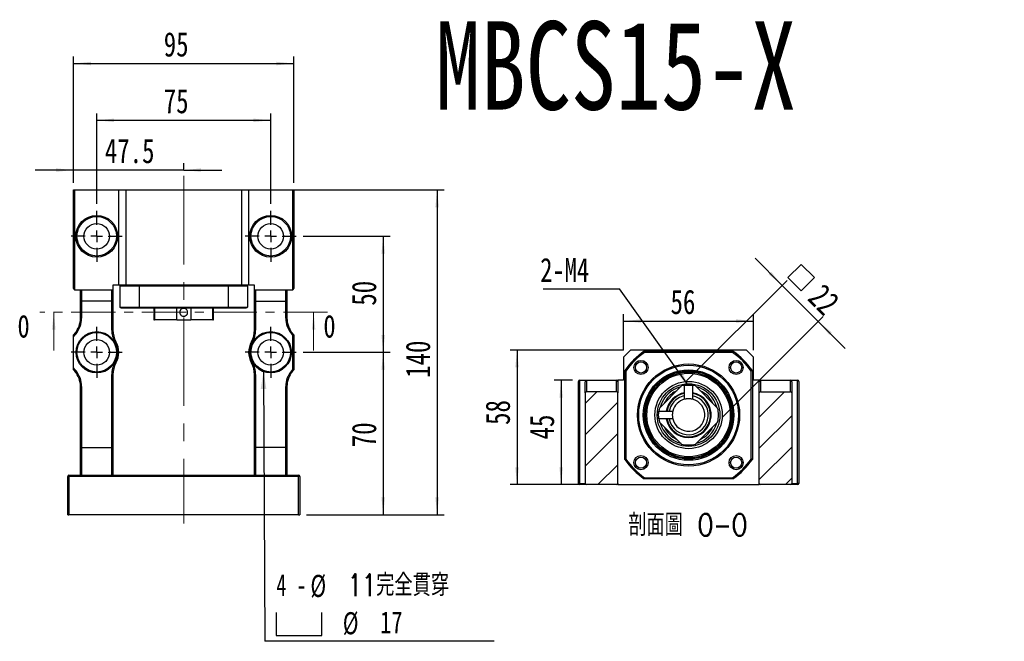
# Model space of a CAD drawing. Header units: millimetres. Extents: x 42 to 279, y 43 to 200.
# Tile 2 of 5: x 42 to 183, y 111 to 200. Entities that reach past the tile are written whole.
import ezdxf

# ---------------------------------------------------------------- set-up
doc = ezdxf.new("R2010")
doc.units = ezdxf.units.MM
doc.linetypes.add('CENTER', pattern=[10.16, 6.35, -1.27, 1.27, -1.27])
doc.linetypes.add('CENTERX2', pattern=[20.32, 12.7, -2.54, 2.54, -2.54])
doc.layers.add('FORMAT', color=7, linetype='Continuous')
doc.styles.add('SLDTEXTSTYLE0', font='TXT', dxfattribs={"width": 0.75})
doc.styles.add('SLDTEXTSTYLE1', font='TXT', dxfattribs={"width": 0.75, "bigfont": 'bigfont'})
doc.styles.add('SLDTEXTSTYLE3', font='TXT', dxfattribs={"width": 0.7})
doc.styles.add('SLDTEXTSTYLE4', font='TXT', dxfattribs={"width": 0.666667})
doc.dimstyles.new('SLDDIMSTYLE1', dxfattribs={"dimtxt": 0.18, "dimasz": 2.5, "dimexe": 0, "dimexo": 0.0625, "dimgap": 0, "dimtad": 0, "dimtih": 1, "dimtoh": 1, "dimdec": 0, "dimrnd": 1e-09, "dimzin": 0, "dimdsep": 46, "dimtxsty": 'Standard', "dimsah": 1, "dimcen": 0.09, "dimadec": 0, "dimazin": 0, "dimtfac": 2.5, "dimtdec": 0, "dimtofl": 0, "dimtmove": 0, "dimatfit": 3, "dimfxl": 1, "dimfrac": 2, "dimtolj": 1, "dimtzin": 0, "dimarcsym": 0})
doc.dimstyles.new('SLDDIMSTYLE2', dxfattribs={"dimtxt": 3.5, "dimasz": 2.5, "dimexe": 0, "dimexo": 0.0625, "dimgap": 0.875, "dimtad": 1, "dimlfac": 3, "dimrnd": 1e-09, "dimzin": 12, "dimdsep": 46, "dimtxsty": 'SLDTEXTSTYLE0', "dimsah": 1, "dimcen": 0.09, "dimadec": 0, "dimazin": 3, "dimtfac": 1, "dimtofl": 0, "dimtmove": 0, "dimatfit": 3, "dimfxl": 1, "dimfrac": 2, "dimtolj": 1, "dimtzin": 12, "dimarcsym": 0})
doc.dimstyles.new('SLDDIMSTYLE3', dxfattribs={"dimtxt": 3.5, "dimasz": 2.5, "dimexe": 0, "dimexo": 0.0625, "dimgap": 0.875, "dimtad": 1, "dimdec": 1, "dimlfac": 3, "dimrnd": 1e-09, "dimzin": 12, "dimdsep": 46, "dimtxsty": 'SLDTEXTSTYLE0', "dimsah": 1, "dimcen": 0.09, "dimadec": 0, "dimazin": 3, "dimtfac": 1, "dimtdec": 1, "dimtmove": 0, "dimatfit": 0, "dimfxl": 1, "dimfrac": 2, "dimtolj": 1, "dimtzin": 12, "dimarcsym": 0})
doc.dimstyles.new('SLDDIMSTYLE4', dxfattribs={"dimtxt": 3.5, "dimasz": 2.5, "dimexe": 0, "dimexo": 0.0625, "dimgap": 0.875, "dimtad": 1, "dimlfac": 3, "dimrnd": 1e-09, "dimzin": 12, "dimdsep": 46, "dimtxsty": 'SLDTEXTSTYLE0', "dimsah": 1, "dimcen": 0.09, "dimadec": 0, "dimazin": 3, "dimtfac": 1, "dimtmove": 0, "dimatfit": 0, "dimfxl": 1, "dimfrac": 2, "dimtolj": 1, "dimtzin": 12, "dimarcsym": 0})

# ---------------------------------------------------------------- blocks, each defined once
blk = doc.blocks.new('_D')
at = {"layer": 'FORMAT', "color": 7}
for p, q in [((82.31, 152.66), (94.81, 152.66)), ((93.81, 152.66), (93.81, 129.33)), ((82.81, 129.33), (94.81, 129.33))]:
    blk.add_line(p, q, dxfattribs=at)
for points in [[(93.81, 152.66), (93.56, 150.16), (94.06, 150.16)], [(93.81, 129.33), (94.06, 131.83), (93.56, 131.83)]]:
    blk.add_solid(points, dxfattribs=at)
at = {"layer": 'FORMAT', "color": 7, "insert": (89.3, 139.02), "char_height": 3.5, "attachment_point": 1, "rotation": 90, "style": 'SLDTEXTSTYLE0'}
blk.add_mtext('70', dxfattribs=at)
blk = doc.blocks.new('_D_1')
at = {"layer": 'FORMAT', "color": 7}
for p, q in [((82.31, 169.33), (94.81, 169.33)), ((93.81, 169.33), (93.81, 152.66)), ((82.31, 152.66), (94.81, 152.66))]:
    blk.add_line(p, q, dxfattribs=at)
for points in [[(93.81, 169.33), (93.56, 166.83), (94.06, 166.83)], [(93.81, 152.66), (94.06, 155.16), (93.56, 155.16)]]:
    blk.add_solid(points, dxfattribs=at)
at = {"layer": 'FORMAT', "color": 7, "insert": (89.3, 159.36), "char_height": 3.5, "attachment_point": 1, "rotation": 90, "style": 'SLDTEXTSTYLE0'}
blk.add_mtext('50', dxfattribs=at)
blk = doc.blocks.new('_D_2')
at = {"layer": 'FORMAT', "color": 7}
for p, q in [((75.48, 175.99), (102.56, 175.99)), ((101.56, 175.99), (101.56, 129.33)), ((82.81, 129.33), (102.56, 129.33))]:
    blk.add_line(p, q, dxfattribs=at)
for points in [[(101.56, 175.99), (101.31, 173.49), (101.81, 173.49)], [(101.56, 129.33), (101.81, 131.83), (101.31, 131.83)]]:
    blk.add_solid(points, dxfattribs=at)
at = {"layer": 'FORMAT', "color": 7, "insert": (97.05, 148.99), "char_height": 3.5, "attachment_point": 1, "rotation": 90, "style": 'SLDTEXTSTYLE0'}
blk.add_mtext('140', dxfattribs=at)
blk = doc.blocks.new('_D_3')
at = {"layer": 'FORMAT', "color": 7}
for p, q in [((52.65, 173.99), (52.65, 186.99)), ((77.65, 173.99), (77.65, 186.99)), ((52.65, 185.99), (77.65, 185.99))]:
    blk.add_line(p, q, dxfattribs=at)
for points in [[(52.65, 185.99), (55.15, 185.74), (55.15, 186.24)], [(77.65, 185.99), (75.15, 186.24), (75.15, 185.74)]]:
    blk.add_solid(points, dxfattribs=at)
at = {"layer": 'FORMAT', "color": 7, "insert": (62.28, 190.51), "char_height": 3.5, "attachment_point": 1, "style": 'SLDTEXTSTYLE0'}
blk.add_mtext('75', dxfattribs=at)
blk = doc.blocks.new('_D_4')
at = {"layer": 'FORMAT', "color": 7}
for p, q in [((49.31, 176.99), (49.31, 179.84)), ((65.15, 178.99), (65.15, 179.84)), ((49.31, 178.84), (43.81, 178.84)), ((65.15, 178.84), (49.31, 178.84)), ((65.15, 178.84), (70.65, 178.84))]:
    blk.add_line(p, q, dxfattribs=at)
for points in [[(49.31, 178.84), (46.81, 179.09), (46.81, 178.59)], [(65.15, 178.84), (67.65, 178.59), (67.65, 179.09)]]:
    blk.add_solid(points, dxfattribs=at)
at = {"layer": 'FORMAT', "color": 7, "insert": (53.81, 183.35), "char_height": 3.5, "attachment_point": 1, "style": 'SLDTEXTSTYLE0'}
blk.add_mtext('47.5', dxfattribs=at)
blk = doc.blocks.new('_D_5')
at = {"layer": 'FORMAT', "color": 7}
for p, q in [((49.31, 176.99), (49.31, 195.15)), ((49.31, 194.15), (80.98, 194.15)), ((80.98, 176.99), (80.98, 195.15))]:
    blk.add_line(p, q, dxfattribs=at)
for points in [[(49.31, 194.15), (51.81, 193.9), (51.81, 194.4)], [(80.98, 194.15), (78.48, 194.4), (78.48, 193.9)]]:
    blk.add_solid(points, dxfattribs=at)
at = {"layer": 'FORMAT', "color": 7, "insert": (62.28, 198.66), "char_height": 3.5, "attachment_point": 1, "style": 'SLDTEXTSTYLE0'}
blk.add_mtext('95', dxfattribs=at)
blk = doc.blocks.new('SW_SYMBOL_HOLE_SPOT')
at = {"layer": 'FORMAT', "color": 0}
for p, q in [((0, 875), (0, 75)), ((1600, 75), (1600, 875)), ((0, 75), (1600, 75))]:
    blk.add_line(p, q, dxfattribs=at)
blk = doc.blocks.new('SW_NOTE_2')
at = {"layer": 'FORMAT', "color": 0}
blk.add_line((32.94, 0), (0, 0), dxfattribs=at)
at = {"layer": 'FORMAT', "color": 0, "xscale": 0.0040927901, "yscale": 0.0040927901, "zscale": 0.0040927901}
blk.add_blockref('SW_SYMBOL_HOLE_SPOT', (1.63, 0.55), dxfattribs=at)
at = {"layer": 'FORMAT', "color": 0, "char_height": 3.175, "attachment_point": 1}
for s, insert, style in [('11\\M+18AAE\\M+19153\\M+18AD1\\M+190FA', (11.92, 9.68), 'SLDTEXTSTYLE1'), ('4 -', (1.66, 9.68), 'SLDTEXTSTYLE4'), ('%%c', (6.56, 9.55), 'SLDTEXTSTYLE3'), ('%%c', (11.21, 4.19), 'SLDTEXTSTYLE3'), ('17', (16.56, 4.32), 'SLDTEXTSTYLE0')]:
    blk.add_mtext(s, dxfattribs=dict(at, insert=insert, style=style))
blk = doc.blocks.new('SW_CENTERMARKSYMBOL_1')
at = {"layer": 'FORMAT', "color": 0}
for p, q in [((0, 1.67), (0, 3.67)), ((-1.67, 0), (-3.67, 0)), ((0, 0), (-0.83, 0)), ((0, 0), (0, 0.83)), ((0, 0), (0, -0.83)), ((0, 0), (0.83, 0)), ((1.67, 0), (3.67, 0)), ((0, -1.67), (0, -3.67))]:
    blk.add_line(p, q, dxfattribs=at)
blk = doc.blocks.new('SW_CENTERMARKSYMBOL_2')
at = {"layer": 'FORMAT', "color": 0}
for p, q in [((0, 1.67), (0, 3.67)), ((-1.67, 0), (-3.67, 0)), ((0, 0), (-0.83, 0)), ((0, 0), (0, 0.83)), ((0, 0), (0, -0.83)), ((0, 0), (0.83, 0)), ((1.67, 0), (3.67, 0)), ((0, -1.67), (0, -3.67))]:
    blk.add_line(p, q, dxfattribs=at)
blk = doc.blocks.new('SW_CENTERMARKSYMBOL_3')
at = {"layer": 'FORMAT', "color": 0}
for p, q in [((0, 1.67), (0, 3.67)), ((-1.67, 0), (-3.67, 0)), ((0, 0), (-0.83, 0)), ((0, 0), (0, 0.83)), ((0, 0), (0, -0.83)), ((0, 0), (0.83, 0)), ((1.67, 0), (3.67, 0)), ((0, -1.67), (0, -3.67))]:
    blk.add_line(p, q, dxfattribs=at)
blk = doc.blocks.new('SW_CENTERMARKSYMBOL_4')
at = {"layer": 'FORMAT', "color": 0}
for p, q in [((0, 1.67), (0, 3.67)), ((-1.67, 0), (-3.67, 0)), ((0, 0), (-0.83, 0)), ((0, 0), (0, 0.83)), ((0, 0), (0, -0.83)), ((0, 0), (0.83, 0)), ((1.67, 0), (3.67, 0)), ((0, -1.67), (0, -3.67))]:
    blk.add_line(p, q, dxfattribs=at)
blk = doc.blocks.new('_D_14')
at = {"layer": 'FORMAT', "color": 7}
for p, q in [((121.02, 148.65), (118.38, 148.65)), ((119.38, 148.65), (119.38, 133.65)), ((122.02, 133.65), (118.38, 133.65))]:
    blk.add_line(p, q, dxfattribs=at)
for points in [[(119.38, 148.65), (119.13, 146.15), (119.63, 146.15)], [(119.38, 133.65), (119.63, 136.15), (119.13, 136.15)]]:
    blk.add_solid(points, dxfattribs=at)
at = {"layer": 'FORMAT', "color": 7, "insert": (114.87, 140.14), "char_height": 3.5, "attachment_point": 1, "rotation": 90, "style": 'SLDTEXTSTYLE0'}
blk.add_mtext('45', dxfattribs=at)
blk = doc.blocks.new('_D_15')
at = {"layer": 'FORMAT', "color": 7}
for p, q in [((128.36, 152.98), (112.04, 152.98)), ((113.04, 152.98), (113.04, 133.65)), ((122.02, 133.65), (112.04, 133.65))]:
    blk.add_line(p, q, dxfattribs=at)
for points in [[(113.04, 152.98), (112.79, 150.48), (113.29, 150.48)], [(113.04, 133.65), (113.29, 136.15), (112.79, 136.15)]]:
    blk.add_solid(points, dxfattribs=at)
at = {"layer": 'FORMAT', "color": 7, "insert": (108.52, 142.23), "char_height": 3.5, "attachment_point": 1, "rotation": 90, "style": 'SLDTEXTSTYLE0'}
blk.add_mtext('58', dxfattribs=at)
blk = doc.blocks.new('_D_16')
at = {"layer": 'FORMAT', "color": 7}
for p, q in [((128.36, 152.98), (128.36, 158.15)), ((128.36, 157.15), (147.02, 157.15)), ((147.02, 152.98), (147.02, 158.15))]:
    blk.add_line(p, q, dxfattribs=at)
for points in [[(128.36, 157.15), (130.86, 156.9), (130.86, 157.4)], [(147.02, 157.15), (144.52, 157.4), (144.52, 156.9)]]:
    blk.add_solid(points, dxfattribs=at)
at = {"layer": 'FORMAT', "color": 7, "insert": (135.1, 161.66), "char_height": 3.5, "attachment_point": 1, "style": 'SLDTEXTSTYLE0'}
blk.add_mtext('56', dxfattribs=at)
blk = doc.blocks.new('SW_SYMBOL_MOD_BOX')
at = {"layer": 'FORMAT', "color": 0}
for p, q in [((200, 200), (200, 800)), ((200, 800), (800, 800)), ((800, 800), (800, 200)), ((200, 200), (800, 200))]:
    blk.add_line(p, q, dxfattribs=at)
blk = doc.blocks.new('_D_17')
at = {"layer": 'FORMAT', "color": 7}
for p, q in [((151.14, 162.28), (147.25, 166.17)), ((137.39, 148.54), (151.84, 162.99)), ((151.14, 162.28), (156.32, 157.1)), ((142.58, 143.35), (157.03, 157.8)), ((156.32, 157.1), (160.21, 153.21))]:
    blk.add_line(p, q, dxfattribs=at)
for points in [[(151.14, 162.28), (149.55, 164.23), (149.19, 163.87)], [(156.32, 157.1), (157.91, 155.15), (158.27, 155.51)]]:
    blk.add_solid(points, dxfattribs=at)
at = {"layer": 'FORMAT', "color": 7, "xscale": 0.0044707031, "yscale": 0.0044707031, "zscale": 0.0044707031, "rotation": 315}
blk.add_blockref('SW_SYMBOL_MOD_BOX', (150.71, 163.4), dxfattribs=at)
at = {"layer": 'FORMAT', "color": 7, "insert": (157.13, 162.75), "char_height": 3.5, "attachment_point": 1, "rotation": 315, "style": 'SLDTEXTSTYLE0'}
blk.add_mtext('22', dxfattribs=at)
blk = doc.blocks.new('SW_NOTE_3')
at = {"layer": 'FORMAT', "color": 0}
blk.add_line((-10.95, 0), (0, 0), dxfattribs=at)
at = {"layer": 'FORMAT', "color": 0, "insert": (-11.38, 4.44), "char_height": 3.44, "attachment_point": 1, "style": 'SLDTEXTSTYLE0'}
blk.add_mtext('2-M4', dxfattribs=at)

msp = doc.modelspace()

# ---------------------------------------------------------------- hatches: boundary and pattern name
at = {"layer": 'FORMAT', "linetype": 'Continuous', "lineweight": 18}
h = msp.add_hatch(dxfattribs=at)
h.set_pattern_fill('ANSI31', color=256, style=0)
edge = h.paths.add_edge_path(flags=0)
edge.add_line((137.1229, 145.9134), (137.1229, 147.9124))
edge.add_arc((137.6896, 143.6499), 4.3, 97.572127, 103.508133)
edge.add_line((136.6852, 147.831), (133.5085, 144.6543))
edge.add_arc((137.6896, 143.6499), 4.3, 166.491867, 172.427873)
edge.add_line((133.427, 144.2165), (135.4261, 144.2165))
edge.add_arc((137.6896, 143.6499), 2.3333, 104.054594, 165.945406, ccw=False)
edge = h.paths.add_edge_path(flags=0)
edge.add_arc((137.6896, 143.6499), 4.3, 97.572634, 103.508007, ccw=False)
edge.add_line((137.1229, 147.9124), (137.1229, 145.9134))
edge.add_arc((137.6896, 143.6499), 2.3333, 104.055233, 165.944767)
edge.add_line((135.4261, 144.2166), (133.4271, 144.2166))
edge.add_arc((137.6896, 143.6499), 4.3, 166.491993, 172.427366, ccw=False)
edge.add_line((133.5085, 144.6543), (136.6852, 147.8309))
h = msp.add_hatch(dxfattribs=at)
h.set_pattern_fill('ANSI31', color=256, style=0)
edge = h.paths.add_edge_path(flags=0)
edge.add_line((138.694, 139.4688), (141.8707, 142.6455))
edge.add_arc((137.6896, 143.6499), 4.3, 346.491867, 373.508133)
edge.add_line((141.8707, 144.6543), (138.694, 147.831))
edge.add_arc((137.6896, 143.6499), 4.3, 76.491867, 82.427873)
edge.add_line((138.2562, 147.9124), (138.2562, 145.9134))
edge.add_arc((137.6896, 143.6499), 2.3333, -165.945406, 75.945406, ccw=False)
edge.add_line((135.4261, 143.0833), (133.427, 143.0833))
edge.add_arc((137.6896, 143.6499), 4.3, 187.572127, 193.508133)
edge.add_line((133.5085, 142.6455), (136.6852, 139.4688))
edge.add_arc((137.6896, 143.6499), 4.3, 256.491867, 283.508133)
edge = h.paths.add_edge_path(flags=0)
edge.add_arc((137.6896, 143.6499), 4.3, -13.508007, 13.508007, ccw=False)
edge.add_line((141.8706, 142.6455), (138.694, 139.4688))
edge.add_arc((137.6896, 143.6499), 4.3, 256.491993, 283.508007, ccw=False)
edge.add_line((136.6852, 139.4688), (133.5085, 142.6455))
edge.add_arc((137.6896, 143.6499), 4.3, 187.572634, 193.508007, ccw=False)
edge.add_line((133.4271, 143.0832), (135.4261, 143.0832))
edge.add_arc((137.6896, 143.6499), 2.3333, 194.055233, 435.944767)
edge.add_line((138.2562, 145.9134), (138.2562, 147.9124))
edge.add_arc((137.6896, 143.6499), 4.3, 76.491993, 82.427366, ccw=False)
edge.add_line((138.694, 147.8309), (141.8706, 144.6543))
h = msp.add_hatch(dxfattribs=at)
h.set_pattern_fill('ANSI31', color=256, style=0)
edge = h.paths.add_edge_path(flags=0)
edge.add_arc((127.3562, 146.8166), 0.1667, 0, 90)
edge.add_line((127.3562, 146.9832), (123.0229, 146.9832))
edge.add_arc((123.0229, 146.8166), 0.1667, 90, 180)
edge.add_line((122.8562, 146.8166), (122.8562, 133.8166))
edge.add_arc((123.0229, 133.8166), 0.1667, 180, 270)
edge.add_line((123.0229, 133.6499), (127.3562, 133.6499))
edge.add_arc((127.3562, 133.8166), 0.1667, 270, 360)
edge.add_line((127.5229, 133.8166), (127.5229, 146.8166))
h = msp.add_hatch(dxfattribs=at)
h.set_pattern_fill('ANSI31', color=256, style=0)
edge = h.paths.add_edge_path(flags=0)
edge.add_arc((148.0229, 146.8166), 0.1667, 90, 180)
edge.add_line((147.8562, 146.8166), (147.8562, 133.8166))
edge.add_arc((148.0229, 133.8166), 0.1667, 180, 270)
edge.add_line((148.0229, 133.6499), (152.3562, 133.6499))
edge.add_arc((152.3562, 133.8166), 0.1667, 270, 360)
edge.add_line((152.5229, 133.8166), (152.5229, 146.8166))
edge.add_arc((152.3562, 146.8166), 0.1667, 0, 90)
edge.add_line((152.3562, 146.9832), (148.0229, 146.9832))

# ---------------------------------------------------------------- linework, layer by layer
at = {"color": 7, "linetype": 'Continuous', "lineweight": 25}
for p, q in [((49.3136, 161.8275), (49.3136, 175.9942)), ((49.3136, 175.9942), (49.4803, 175.9942)), ((49.4803, 175.9942), (49.4803, 161.6609)), ((49.4803, 175.9942), (55.8136, 175.9942)), ((55.8136, 162.3275), (55.8136, 175.9942)), ((55.8136, 175.9942), (56.8136, 175.9942)), ((56.8136, 175.9942), (56.8136, 162.3275)), ((56.8136, 175.9942), (73.4803, 175.9942)), ((73.4803, 162.3275), (73.4803, 175.9942)), ((73.4803, 175.9942), (74.4803, 175.9942)), ((74.4803, 175.9942), (74.4803, 162.3275)), ((74.4803, 175.9942), (80.8136, 175.9942)), ((80.8136, 161.6609), (80.8136, 175.9942)), ((80.8136, 175.9942), (80.9803, 175.9942)), ((80.9803, 175.9942), (80.9803, 161.8275)), ((49.4803, 161.6609), (50.4803, 161.6609)), ((50.3136, 160.0632), (50.3136, 161.6609)), ((50.4803, 161.6609), (54.8136, 161.6609)), ((50.4803, 161.6609), (50.4803, 159.9942)), ((54.8136, 161.6609), (54.9803, 161.6609)), ((54.8136, 159.9942), (54.8136, 161.6609)), ((54.9803, 162.3275), (54.9803, 161.6609)), ((55.8136, 162.3275), (54.9803, 162.3275)), ((54.9803, 161.6609), (54.9803, 160.0632)), ((56.8136, 162.3275), (55.8136, 162.3275)), ((58.7699, 162.1609), (55.9803, 162.1609)), ((55.9803, 162.1609), (55.9803, 159.1609)), ((73.4803, 162.3275), (56.8136, 162.3275)), ((71.524, 162.1609), (58.7699, 162.1609)), ((58.7699, 162.1609), (58.7699, 159.1609)), ((71.524, 162.1609), (71.524, 159.1609)), ((74.3136, 162.1609), (71.524, 162.1609)), ((74.4803, 162.3275), (73.4803, 162.3275)), ((74.3136, 162.1609), (74.3136, 159.1609)), ((75.3136, 162.3275), (74.4803, 162.3275)), ((75.3136, 161.6609), (75.3136, 162.3275)), ((75.3136, 161.6609), (75.4803, 161.6609)), ((75.3136, 160.0632), (75.3136, 161.6609)), ((75.4803, 161.6609), (79.8136, 161.6609)), ((75.4803, 161.6609), (75.4803, 159.9942)), ((79.8136, 161.6609), (80.8136, 161.6609)), ((79.8136, 159.9942), (79.8136, 161.6609)), ((79.9803, 161.6609), (79.9803, 160.0632)), ((50.3136, 157.574), (50.3136, 160.0632)), ((54.8136, 159.9942), (50.4803, 159.9942)), ((50.4803, 159.9942), (50.4803, 157.574)), ((54.8136, 155.845), (54.8136, 159.9942)), ((54.9803, 160.0632), (54.9803, 155.845)), ((75.3136, 155.845), (75.3136, 160.0632)), ((75.4803, 159.9942), (79.8136, 159.9942)), ((75.4803, 159.9942), (75.4803, 155.845)), ((79.8136, 157.574), (79.8136, 159.9942)), ((79.9803, 160.0632), (79.9803, 157.574)), ((55.9803, 159.1609), (58.7699, 159.1609)), ((58.8224, 158.9942), (56.147, 158.9942)), ((58.7699, 159.1609), (71.524, 159.1609)), ((71.4715, 158.9942), (58.8224, 158.9942)), ((60.8469, 158.9942), (60.8469, 158.9771)), ((60.9659, 158.9942), (60.9659, 157.3275)), ((64.1426, 157.3275), (64.1426, 158.9942)), ((66.1514, 158.9942), (66.1514, 157.3275)), ((69.3281, 157.3275), (69.3281, 158.9942)), ((69.447, 157.3275), (69.447, 158.9942)), ((74.147, 158.9942), (71.4715, 158.9942)), ((71.524, 159.1609), (74.3136, 159.1609)), ((50.4803, 157.574), (50.3136, 157.574)), ((60.8469, 157.8459), (60.8469, 157.3275)), ((60.8469, 157.3275), (60.9659, 157.3275)), ((60.847, 157.845), (60.8475, 157.8482)), ((60.8474, 157.8479), (60.8472, 157.8459)), ((64.1426, 157.3275), (60.9659, 157.3275)), ((64.1426, 157.3275), (66.1514, 157.3275)), ((69.3281, 157.3275), (66.1514, 157.3275)), ((69.3281, 157.3275), (69.447, 157.3275)), ((79.9803, 157.574), (79.8136, 157.574)), ((54.8136, 155.845), (54.9803, 155.845)), ((75.3136, 155.845), (75.4803, 155.845)), ((49.3136, 150.4498), (49.3136, 154.872)), ((49.4988, 155.3904), (49.6248, 155.2812)), ((55.2624, 154.1305), (55.4077, 154.2121)), ((74.8863, 154.2121), (75.0316, 154.1305)), ((80.7951, 155.3904), (80.6692, 155.2812)), ((80.8136, 150.2171), (80.8136, 155.1047)), ((80.9803, 155.1609), (80.9803, 150.1609)), ((129.3562, 152.9832), (128.3562, 151.9832)), ((146.0229, 152.9832), (129.3562, 152.9832)), ((131.3125, 152.8166), (144.0666, 152.8166)), ((147.0229, 151.9832), (146.0229, 152.9832)), ((128.3562, 151.9832), (128.3562, 148.6499)), ((144.0141, 152.6499), (131.365, 152.6499)), ((147.0229, 148.6499), (147.0229, 151.9832)), ((49.4988, 149.9314), (49.6248, 150.0405)), ((55.2624, 151.1913), (55.4077, 151.1096)), ((74.8863, 151.1096), (75.0316, 151.1913)), ((80.7951, 149.9314), (80.6692, 150.0405)), ((128.5229, 137.2729), (128.5229, 150.0269)), ((128.6896, 149.9745), (128.6896, 137.3253)), ((146.6896, 137.3253), (146.6896, 149.9745)), ((146.8562, 150.0269), (146.8562, 137.2729)), ((54.8136, 138.9942), (54.8136, 149.4767)), ((54.8136, 149.4767), (54.9803, 149.4767)), ((54.9803, 149.4767), (54.9803, 138.905)), ((75.3136, 149.4767), (75.4803, 149.4767)), ((75.3136, 138.905), (75.3136, 149.4767)), ((75.4803, 149.4767), (75.4803, 138.9942)), ((122.0229, 148.6499), (122.0229, 133.8166)), ((122.0229, 148.6499), (123.0229, 148.6499)), ((123.0229, 148.6499), (123.0229, 146.9832)), ((123.0229, 148.6499), (127.3562, 148.6499)), ((127.3562, 146.9832), (127.3562, 148.6499)), ((127.3562, 148.6499), (127.5229, 148.6499)), ((127.5229, 148.6499), (127.5229, 148.4142)), ((128.3562, 148.6499), (127.5229, 148.6499)), ((147.8562, 148.6499), (147.0229, 148.6499)), ((147.8562, 148.6499), (148.0229, 148.6499)), ((147.8562, 148.4142), (147.8562, 148.6499)), ((148.0229, 148.6499), (148.0229, 146.9832)), ((148.0229, 148.6499), (152.3562, 148.6499)), ((152.3562, 146.9832), (152.3562, 148.6499)), ((152.3562, 148.6499), (153.3562, 148.6499)), ((153.3562, 133.8166), (153.3562, 148.6499)), ((50.3136, 147.7477), (50.4803, 147.7477)), ((50.3136, 138.905), (50.3136, 147.7477)), ((50.4803, 147.7477), (50.4803, 138.9942)), ((79.8136, 138.9942), (79.8136, 147.7477)), ((79.9803, 147.7477), (79.8136, 147.7477)), ((79.9803, 147.7477), (79.9803, 138.905)), ((121.8562, 133.8166), (121.8562, 148.4832)), ((122.8562, 146.8166), (122.8562, 148.4142)), ((127.5229, 148.4142), (127.5229, 146.8166)), ((133.5085, 144.6543), (136.6852, 147.831)), ((133.5085, 144.6543), (136.6852, 147.8309)), ((137.1229, 145.9134), (137.1229, 147.9124)), ((137.1229, 145.9134), (137.1229, 147.9124)), ((138.2562, 147.9124), (138.2562, 145.9134)), ((138.2562, 147.9124), (138.2562, 145.9134)), ((138.694, 147.831), (141.8707, 144.6543)), ((138.694, 147.8309), (141.8706, 144.6543)), ((147.8562, 146.8166), (147.8562, 148.4142)), ((152.5229, 148.4142), (152.5229, 146.8166)), ((153.5229, 148.4832), (153.5229, 133.8166)), ((122.8562, 146.8166), (122.8562, 133.8166)), ((127.3562, 146.9832), (123.0229, 146.9832)), ((127.5229, 133.8166), (127.5229, 146.8166)), ((147.8562, 133.8166), (147.8562, 146.8166)), ((148.0229, 146.9832), (152.3562, 146.9832)), ((152.5229, 146.8166), (152.5229, 133.8166)), ((133.427, 144.2165), (135.4261, 144.2165)), ((135.4261, 143.0833), (133.427, 143.0833)), ((133.4271, 144.2166), (135.4261, 144.2166)), ((135.4261, 143.0832), (133.4271, 143.0832)), ((136.6852, 139.4688), (133.5085, 142.6455)), ((136.6852, 139.4688), (133.5085, 142.6455)), ((141.8707, 142.6455), (138.694, 139.4688)), ((141.8706, 142.6455), (138.694, 139.4688)), ((50.3136, 134.9942), (50.3136, 138.905)), ((50.4803, 138.9942), (50.4803, 134.9942)), ((50.4803, 138.9942), (54.8136, 138.9942)), ((54.8136, 134.9942), (54.8136, 138.9942)), ((54.9803, 138.905), (54.9803, 134.9942)), ((75.3136, 134.9942), (75.3136, 138.905)), ((75.4803, 138.9942), (75.4803, 134.9942)), ((79.8136, 138.9942), (75.4803, 138.9942)), ((79.8136, 134.9942), (79.8136, 138.9942)), ((79.9803, 138.905), (79.9803, 134.9942)), ((48.4803, 134.8275), (48.647, 134.8275)), ((48.4803, 129.3275), (48.4803, 134.8275)), ((48.647, 134.9942), (81.647, 134.9942)), ((48.647, 134.9942), (48.647, 134.8275)), ((81.647, 134.8275), (48.647, 134.8275)), ((48.647, 134.8275), (48.647, 129.3275)), ((81.647, 134.9942), (81.647, 134.8275)), ((81.8136, 134.8275), (81.647, 134.8275)), ((81.647, 129.3275), (81.647, 134.8275)), ((81.8136, 134.8275), (81.8136, 129.3275)), ((144.0666, 134.4832), (131.3125, 134.4832)), ((131.365, 134.6499), (144.0141, 134.6499)), ((122.0229, 133.8166), (121.8562, 133.8166)), ((122.0229, 133.6499), (122.0229, 133.8166)), ((122.0229, 133.8166), (122.8562, 133.8166)), ((123.0229, 133.6499), (122.0229, 133.6499)), ((127.3562, 133.6499), (123.0229, 133.6499)), ((127.5229, 133.6499), (127.3562, 133.6499)), ((127.5229, 133.8166), (127.5229, 133.6499)), ((127.5229, 133.6499), (147.8562, 133.6499)), ((147.8562, 133.6499), (147.8562, 133.8166)), ((148.0229, 133.6499), (147.8562, 133.6499)), ((152.3562, 133.6499), (148.0229, 133.6499)), ((153.3562, 133.6499), (152.3562, 133.6499)), ((152.5229, 133.8166), (153.3562, 133.8166)), ((153.3562, 133.6499), (153.3562, 133.8166)), ((153.5229, 133.8166), (153.3562, 133.8166)), ((48.4803, 129.3275), (48.647, 129.3275)), ((81.647, 129.3275), (48.647, 129.3275)), ((81.647, 129.3275), (81.8136, 129.3275))]:
    msp.add_line(p, q, dxfattribs=at)
at = {"color": 7, "linetype": 'CENTER', "lineweight": 18}
msp.add_line((85.8136, 158.4108), (44.4803, 158.4108), dxfattribs=at)
at = {"color": 7, "linetype": 'Continuous', "lineweight": 18}
for p, q in [((46.4803, 152.9108), (46.4803, 158.4108)), ((83.8136, 152.9108), (83.8136, 158.4108))]:
    msp.add_line(p, q, dxfattribs=at)
at = {"color": 7, "linetype": 'Continuous', "lineweight": 25, "flags": 128}
for points in [[(54.8136, 138.9942), (54.8426, 138.9928), (54.8707, 138.9888), (54.897, 138.9823), (54.9208, 138.9733), (54.9413, 138.9623), (54.958, 138.9496), (54.9703, 138.9355), (54.9778, 138.9205), (54.9803, 138.905)], [(79.8136, 138.9942), (79.8426, 138.9928), (79.8707, 138.9888), (79.897, 138.9823), (79.9208, 138.9733), (79.9413, 138.9623), (79.958, 138.9496), (79.9703, 138.9355), (79.9778, 138.9205), (79.9803, 138.905)]]:
    msp.add_lwpolyline(points, dxfattribs=at)
at = {"color": 7, "linetype": 'Continuous', "lineweight": 25}
for centre, radius in [((52.647, 169.3275), 3), ((52.647, 169.3275), 2.8333), ((77.647, 169.3275), 3), ((77.647, 169.3275), 2.8333), ((52.647, 169.3275), 1.8333), ((77.647, 169.3275), 1.8333), ((52.647, 152.6609), 2.9667), ((77.647, 152.6609), 2.9667), ((52.647, 152.6609), 2.8333), ((52.647, 152.6609), 1.8333), ((77.647, 152.6609), 2.8333), ((77.647, 152.6609), 1.8333), ((130.8542, 150.4853), 1.0167), ((144.5249, 150.4853), 1.0167), ((130.8542, 150.4853), 0.8), ((137.6896, 143.6499), 7.3333), ((137.6896, 143.6499), 7.1667), ((137.6896, 143.6499), 6.5), ((137.6896, 143.6499), 6.3333), ((144.5249, 150.4853), 0.8), ((137.6896, 143.6499), 6.1667), ((137.6896, 143.6499), 6), ((137.6896, 143.6499), 4.8333), ((137.6896, 143.6499), 4.5), ((130.8542, 136.8145), 1.0167), ((130.8542, 136.8145), 0.8), ((144.5249, 136.8145), 1.0167), ((144.5249, 136.8145), 0.8)]:
    msp.add_circle(centre, radius, dxfattribs=at)
for centre, radius, start, end in [((49.4803, 161.8275), 0.1667, 180, 270), ((80.8136, 161.8275), 0.1667, 270, 0), ((46.9803, 157.574), 3.3333, 319.073937, 0), ((46.9803, 157.574), 3.5, 319.073937, 0), ((83.3136, 157.574), 3.5, 180, 220.926063), ((83.3136, 157.574), 3.3333, 180, 220.926063), ((58.3136, 155.845), 3.5, 180, 209.33211), ((58.3136, 155.845), 3.3333, 180, 209.33211), ((71.9803, 155.845), 3.3333, 330.66789, 0), ((71.9803, 155.845), 3.5, 330.66789, 0), ((52.647, 152.6609), 4.1667, 139.073937, 143.130102), ((52.647, 152.6609), 4, 139.073937, 146.44269), ((52.647, 152.6609), 3.1667, 330.66789, 29.33211), ((77.647, 152.6609), 3.1667, 150.66789, 209.33211), ((77.647, 152.6609), 4, 37.658462, 40.926063), ((77.647, 152.6609), 4.1667, 36.869898, 40.926063), ((52.647, 152.6609), 3, 330.66789, 29.33211), ((77.647, 152.6609), 3, 150.66789, 209.33211), ((137.6896, 143.6499), 11.1667, 124.82546, 145.17454), ((137.6896, 143.6499), 11.1667, 34.82546, 55.17454), ((137.6896, 143.6499), 11, 125.096801, 144.903199), ((137.6896, 143.6499), 11, 35.096801, 54.903199), ((52.647, 152.6609), 4, 213.55731, 220.926063), ((52.647, 152.6609), 4.1667, 216.869898, 220.926063), ((46.9803, 147.7477), 3.5, 360, 40.926063), ((58.3136, 149.4767), 3.5, 150.66789, 180), ((58.3136, 149.4767), 3.3333, 150.66789, 180), ((71.9803, 149.4767), 3.3333, 0, 29.33211), ((71.9803, 149.4767), 3.5, 0, 29.33211), ((83.3136, 147.7477), 3.5, 139.073937, 180), ((77.647, 152.6609), 4, 319.073937, 322.341538), ((77.647, 152.6609), 4.1667, 319.073937, 323.130102), ((46.9803, 147.7477), 3.3333, 360, 40.926063), ((83.3136, 147.7477), 3.3333, 139.073937, 180), ((122.0229, 148.4832), 0.1667, 90, 180), ((153.3562, 148.4832), 0.1667, 0, 90), ((137.6896, 143.6499), 4.2167, 105.409071, 143.429882), ((137.6896, 143.6499), 3.8833, 115.771835, 143.429882), ((137.6896, 143.6499), 4.3, 97.572127, 103.508133), ((137.6896, 143.6499), 4.3, 97.572634, 103.508007), ((137.6896, 143.6499), 4.3, 76.491867, 82.427873), ((137.6896, 143.6499), 4.3, 76.491993, 82.427366), ((137.6896, 143.6499), 4.2167, 15.409071, 74.590929), ((137.6896, 143.6499), 3.8833, 25.771835, 64.228165), ((123.0229, 146.8166), 0.1667, 90, 180), ((127.3562, 146.8166), 0.1667, 0, 90), ((137.6896, 143.6499), 4.2167, 143.429882, 164.590929), ((137.6896, 143.6499), 3.8833, 143.429882, 154.228165), ((137.6896, 143.6499), 3.25, 100.041357, 169.958643), ((137.6896, 143.6499), 3.15, 190.363596, 79.636404), ((137.6896, 143.6499), 3.15, 100.363596, 169.636404), ((137.6896, 143.6499), 2.8333, 191.536959, 78.463041), ((137.6896, 143.6499), 2.8333, 101.536959, 143.429882), ((137.6896, 143.6499), 2.3333, 194.054594, 75.945406), ((137.6896, 143.6499), 2.3333, 194.055233, 75.944767), ((137.6896, 143.6499), 2.3333, 104.054594, 165.945406), ((137.6896, 143.6499), 2.3333, 104.055233, 165.944767), ((137.6896, 143.6499), 3.25, 270, 79.958643), ((148.0229, 146.8166), 0.1667, 90, 180), ((152.3562, 146.8166), 0.1667, 0, 90), ((137.6896, 143.6499), 4.3, 166.491867, 172.427873), ((137.6896, 143.6499), 4.3, 166.491993, 172.427366), ((137.6896, 143.6499), 2.8333, 143.429882, 168.463041), ((137.6896, 143.6499), 4.3, 346.491993, 13.508007), ((137.6896, 143.6499), 4.3, 346.491867, 13.508133), ((137.6896, 143.6499), 4.3, 187.572127, 193.508133), ((137.6896, 143.6499), 4.3, 187.572634, 193.508007), ((137.6896, 143.6499), 3.25, 190.041357, 270), ((137.6896, 143.6499), 4.2167, 195.409071, 254.590929), ((137.6896, 143.6499), 3.8833, 205.771835, 244.228165), ((137.6896, 143.6499), 4.2167, 285.409071, 344.590929), ((137.6896, 143.6499), 3.8833, 295.771835, 334.228165), ((137.6896, 143.6499), 4.3, 256.491867, 283.508133), ((137.6896, 143.6499), 4.3, 256.491993, 283.508007), ((137.6896, 143.6499), 11.1667, 214.82546, 235.17454), ((137.6896, 143.6499), 11, 215.096801, 234.903199), ((137.6896, 143.6499), 11, 305.096801, 324.903199), ((137.6896, 143.6499), 11.1667, 304.82546, 325.17454), ((48.647, 134.8275), 0.1667, 90, 180), ((81.647, 134.8275), 0.1667, 0, 90), ((122.0229, 133.8166), 0.1667, 180, 270), ((123.0229, 133.8166), 0.1667, 180, 270), ((127.3562, 133.8166), 0.1667, 270, 0), ((148.0229, 133.8166), 0.1667, 180, 270), ((152.3562, 133.8166), 0.1667, 270, 0), ((153.3562, 133.8166), 0.1667, 270, 0)]:
    msp.add_arc(centre, radius, start, end, dxfattribs=at)
for centre, major_axis, ratio, start_param, end_param in [((50.4803, 160.0632), (0.1667, 0), 0.41421356, 3.14159265, 4.71238898), ((54.8136, 160.0632), (0.1667, 0), 0.41421356, 4.71238898, 6.28318531), ((75.4803, 160.0632), (0.1667, 0), 0.41421356, 3.14159265, 4.71238898), ((79.8136, 160.0632), (0.1667, 0), 0.41421356, 4.71238898, 6.28318531), ((123.0229, 148.4142), (0, -0.2357), 0.70710678, 3.14159265, 4.71238898), ((127.3562, 148.4142), (0, -0.2357), 0.70710678, 1.57079633, 3.14159265), ((148.0229, 148.4142), (0, -0.2357), 0.70710678, 3.14159265, 4.71238898), ((152.3562, 148.4142), (0, -0.2357), 0.70710678, 1.57079633, 3.14159265), ((50.4803, 138.905), (0.1667, 0), 0.53518376, 1.57079633, 3.14159265), ((75.4803, 138.905), (0.1667, 0), 0.53518376, 1.57079633, 3.14159265)]:
    msp.add_ellipse(centre, major_axis=major_axis, ratio=ratio, start_param=start_param, end_param=end_param, dxfattribs=at)
for points in [[(56.147, 162.3275), (56.0914, 162.272), (56.0359, 162.2164), (55.9803, 162.1609)], [(58.8224, 162.3275), (58.8049, 162.272), (58.7874, 162.2164), (58.7699, 162.1609)], [(71.4715, 162.3275), (71.4891, 162.272), (71.5066, 162.2164), (71.524, 162.1609)], [(74.147, 162.3275), (74.2025, 162.272), (74.2581, 162.2164), (74.3136, 162.1609)], [(56.147, 158.9942), (56.0914, 159.0497), (56.0359, 159.1053), (55.9803, 159.1609)], [(58.7699, 159.1609), (58.7874, 159.1053), (58.8049, 159.0497), (58.8224, 158.9942)], [(71.524, 159.1609), (71.5066, 159.1053), (71.4891, 159.0497), (71.4715, 158.9942)], [(74.3136, 159.1609), (74.2581, 159.1053), (74.2025, 159.0497), (74.147, 158.9942)], [(131.3125, 152.8166), (131.33, 152.761), (131.3475, 152.7054), (131.365, 152.6499)], [(144.0666, 152.8166), (144.0492, 152.761), (144.0317, 152.7054), (144.0141, 152.6499)], [(128.6896, 149.9745), (128.634, 149.992), (128.5785, 150.0095), (128.5229, 150.0269)], [(146.8562, 150.0269), (146.8007, 150.0095), (146.7451, 149.992), (146.6896, 149.9745)], [(128.5229, 137.2729), (128.5785, 137.2903), (128.634, 137.3078), (128.6896, 137.3253)], [(146.8562, 137.2729), (146.8007, 137.2903), (146.7451, 137.3078), (146.6896, 137.3253)], [(131.3125, 134.4832), (131.33, 134.5388), (131.3475, 134.5944), (131.365, 134.6499)], [(144.0666, 134.4832), (144.0492, 134.5388), (144.0317, 134.5944), (144.0141, 134.6499)]]:
    msp.add_open_spline(points, degree=3, dxfattribs=at)
for points, knots in [([(60.847, 158.9771), (60.847, 158.9772), (60.8469, 158.9778), (60.8475, 158.9735), (60.849, 158.962), (60.8515, 158.9423), (60.8544, 158.9178), (60.8581, 158.8859), (60.8622, 158.8476), (60.8664, 158.8051), (60.8706, 158.7566), (60.8745, 158.7034), (60.8781, 158.6474), (60.881, 158.5877), (60.883, 158.5257), (60.8843, 158.4629), (60.8846, 158.399), (60.8839, 158.3358), (60.8824, 158.2735), (60.88, 158.2128), (60.8769, 158.1553), (60.8733, 158.1), (60.8692, 158.0488), (60.865, 158.0028), (60.8619, 157.9711), (60.8588, 157.9425), (60.856, 157.9173), (60.8534, 157.8953), (60.8509, 157.8749), (60.8487, 157.8575), (60.8479, 157.8511), (60.8474, 157.8479)], [0, 0, 0, 0, 0.00715463, 0.03544851, 0.09003421, 0.11773914, 0.14584506, 0.20059374, 0.22837731, 0.25655927, 0.31171871, 0.33971568, 0.36812068, 0.42330457, 0.45132062, 0.47975201, 0.53452636, 0.56233224, 0.59054661, 0.64511883, 0.6728146, 0.70090878, 0.75579876, 0.78365474, 0.81191136, 0.83935574, 0.86719306, 0.89523037, 0.92367938, 0.96158099, 1, 1, 1, 1]), ([(65.0827, 158.9738), (65.1199, 158.9781), (65.1569, 158.9786), (65.2306, 158.9725), (65.2676, 158.9657), (65.339, 158.9452), (65.3734, 158.9316), (65.4392, 158.8977), (65.4709, 158.8772), (65.5575, 158.8083), (65.6066, 158.7503), (65.6782, 158.6214), (65.7015, 158.549), (65.7141, 158.4387), (65.7147, 158.4009), (65.7086, 158.327), (65.702, 158.2907), (65.6815, 158.2192), (65.6677, 158.1843), (65.6339, 158.1187), (65.6138, 158.0875), (65.5673, 158.029), (65.5416, 158.0025), (65.4853, 157.9548), (65.4544, 157.9334), (65.3895, 157.8974), (65.3557, 157.8827), (65.2851, 157.8601), (65.2482, 157.8521), (65.138, 157.8395), (65.0621, 157.8457), (64.9201, 157.8864), (64.8526, 157.9211), (64.7658, 157.99), (64.7387, 158.0162), (64.6909, 158.0726), (64.6699, 158.1029), (64.6337, 158.1679), (64.6188, 158.2023), (64.5962, 158.2726), (64.5883, 158.3088), (64.5798, 158.3832), (64.5792, 158.4203), (64.5853, 158.4939), (64.592, 158.531), (64.6124, 158.6024), (64.626, 158.6367), (64.6598, 158.7026), (64.6803, 158.7343), (64.7491, 158.821), (64.8071, 158.8701), (64.936, 158.9419), (65.0082, 158.9653), (65.0827, 158.9738)], [0, 0, 0, 0, 0.03125, 0.03125, 0.0625, 0.0625, 0.09375, 0.09375, 0.125, 0.125, 0.1875, 0.1875, 0.25, 0.25, 0.28125, 0.28125, 0.3125, 0.3125, 0.34375, 0.34375, 0.375, 0.375, 0.40625, 0.40625, 0.4375, 0.4375, 0.46875, 0.46875, 0.5, 0.5, 0.5625, 0.5625, 0.625, 0.625, 0.65625, 0.65625, 0.6875, 0.6875, 0.71875, 0.71875, 0.75, 0.75, 0.78125, 0.78125, 0.8125, 0.8125, 0.84375, 0.84375, 0.875, 0.875, 0.9375, 0.9375, 1, 1, 1, 1]), ([(49.3136, 154.872), (49.3136, 154.9324), (49.3136, 154.9937), (49.3136, 155.0776), (49.3136, 155.1039), (49.3136, 155.1459), (49.3136, 155.1609), (49.3136, 155.1609)], [0, 0, 0, 0, 0.5, 0.5, 0.75, 0.75, 1, 1, 1, 1]), ([(80.8136, 155.1047), (80.8136, 155.1336), (80.8161, 155.1631), (80.8298, 155.2018), (80.8363, 155.2136), (80.8531, 155.2302), (80.8632, 155.2347), (80.8939, 155.2374), (80.9138, 155.2267), (80.9493, 155.1988), (80.9654, 155.1807), (80.9803, 155.1609)], [0, 0, 0, 0, 0.25, 0.25, 0.375, 0.375, 0.5, 0.5, 0.75, 0.75, 1, 1, 1, 1]), ([(49.3136, 150.1609), (49.3136, 150.1609), (49.3136, 150.1645), (49.3136, 150.1772), (49.3136, 150.1863), (49.3136, 150.2179), (49.3136, 150.2443), (49.3136, 150.3282), (49.3136, 150.3895), (49.3136, 150.4498)], [0, 0, 0, 0, 0.125, 0.125, 0.25, 0.25, 0.5, 0.5, 1, 1, 1, 1]), ([(80.9803, 150.1609), (80.9655, 150.1411), (80.9496, 150.1233), (80.9141, 150.0952), (80.894, 150.0844), (80.8634, 150.0869), (80.8532, 150.0915), (80.8364, 150.108), (80.8299, 150.1197), (80.8161, 150.1587), (80.8136, 150.1881), (80.8136, 150.2171)], [0, 0, 0, 0, 0.25, 0.25, 0.5, 0.5, 0.625, 0.625, 0.75, 0.75, 1, 1, 1, 1]), ([(137.1229, 147.9124), (137.1229, 147.9124), (137.1378, 147.9145), (137.1943, 147.9214), (137.2364, 147.9263), (137.3147, 147.9336), (137.3439, 147.9361), (137.4053, 147.9406), (137.4378, 147.9427), (137.5408, 147.9479), (137.616, 147.9499), (137.764, 147.9499), (137.8386, 147.9479), (137.9749, 147.941), (138.038, 147.9361), (138.1164, 147.9288), (138.1403, 147.9263), (138.1814, 147.9218), (138.1988, 147.9197), (138.2272, 147.9162), (138.2381, 147.9148), (138.2525, 147.9129), (138.2562, 147.9124), (138.2562, 147.9124)], [0, 0, 0, 0, 0.125, 0.125, 0.25, 0.25, 0.3125, 0.3125, 0.375, 0.375, 0.5, 0.5, 0.625, 0.625, 0.75, 0.75, 0.8125, 0.8125, 0.875, 0.875, 0.9375, 0.9375, 1, 1, 1, 1]), ([(138.2562, 145.9134), (138.2562, 145.9134), (138.2413, 145.9172), (138.1988, 145.927), (138.181, 145.931), (138.1399, 145.9394), (138.1166, 145.9439), (138.0379, 145.9577), (137.9759, 145.9666), (137.8725, 145.9763), (137.837, 145.9788), (137.7639, 145.9823), (137.7263, 145.9832), (137.6152, 145.9832), (137.5404, 145.9794), (137.438, 145.9699), (137.4049, 145.966), (137.3434, 145.9576), (137.315, 145.9531), (137.2628, 145.944), (137.239, 145.9394), (137.1981, 145.9309), (137.1806, 145.9271), (137.1377, 145.9172), (137.1229, 145.9134), (137.1229, 145.9134)], [0, 0, 0, 0, 0.125, 0.125, 0.1875, 0.1875, 0.25, 0.25, 0.375, 0.375, 0.4375, 0.4375, 0.5, 0.5, 0.625, 0.625, 0.6875, 0.6875, 0.75, 0.75, 0.8125, 0.8125, 0.875, 0.875, 1, 1, 1, 1]), ([(133.427, 143.0833), (133.427, 143.0833), (133.4265, 143.0869), (133.4247, 143.1014), (133.4233, 143.1123), (133.4198, 143.1407), (133.4177, 143.1581), (133.4132, 143.1993), (133.4107, 143.2232), (133.4034, 143.3015), (133.3985, 143.3647), (133.3916, 143.501), (133.3895, 143.5757), (133.3895, 143.6867), (133.39, 143.7243), (133.3919, 143.797), (133.3933, 143.8323), (133.3985, 143.9354), (133.4033, 143.9977), (133.4107, 144.077), (133.4132, 144.1004), (133.4177, 144.1414), (133.4198, 144.1592), (133.4233, 144.1876), (133.4247, 144.1983), (133.4265, 144.2128), (133.427, 144.2165), (133.427, 144.2165)], [0, 0, 0, 0, 0.0625, 0.0625, 0.125, 0.125, 0.1875, 0.1875, 0.25, 0.25, 0.375, 0.375, 0.5, 0.5, 0.5625, 0.5625, 0.625, 0.625, 0.75, 0.75, 0.8125, 0.8125, 0.875, 0.875, 0.9375, 0.9375, 1, 1, 1, 1]), ([(135.4261, 144.2165), (135.4261, 144.2165), (135.4223, 144.2016), (135.4125, 144.1591), (135.4085, 144.1413), (135.4001, 144.1003), (135.3955, 144.0769), (135.3818, 143.9982), (135.3729, 143.9362), (135.3632, 143.8328), (135.3607, 143.7973), (135.3572, 143.7242), (135.3563, 143.6866), (135.3563, 143.5755), (135.36, 143.5007), (135.3696, 143.3984), (135.3735, 143.3652), (135.3819, 143.3038), (135.3864, 143.2753), (135.3955, 143.2231), (135.4001, 143.1993), (135.4085, 143.1584), (135.4124, 143.1409), (135.4223, 143.098), (135.4261, 143.0833), (135.4261, 143.0833)], [0, 0, 0, 0, 0.125, 0.125, 0.1875, 0.1875, 0.25, 0.25, 0.375, 0.375, 0.4375, 0.4375, 0.5, 0.5, 0.625, 0.625, 0.6875, 0.6875, 0.75, 0.75, 0.8125, 0.8125, 0.875, 0.875, 1, 1, 1, 1])]:
    msp.add_open_spline(points, degree=3, knots=knots, dxfattribs=at)
at = {"color": 7, "linetype": 'Continuous', "lineweight": 18}
for points in [[(46.4803, 158.4108), (46.2303, 155.9108), (46.7303, 155.9108)], [(83.8136, 158.4108), (83.5636, 155.9108), (84.0636, 155.9108)]]:
    msp.add_solid(points, dxfattribs=at)
at = {"layer": 'FORMAT', "color": 7, "linetype": 'CENTERX2', "lineweight": 18}
msp.add_line((65.147, 177.9942), (65.147, 128.0901), dxfattribs=at)

# ---------------------------------------------------------------- block references
at = {"layer": 'FORMAT', "color": 7}
for name, p in [('SW_CENTERMARKSYMBOL_4', (52.647, 169.3275)), ('SW_CENTERMARKSYMBOL_3', (77.647, 169.3275)), ('SW_NOTE_3', (127.7542, 161.7822)), ('SW_CENTERMARKSYMBOL_1', (52.647, 152.6609)), ('SW_CENTERMARKSYMBOL_2', (77.647, 152.6609)), ('SW_NOTE_2', (76.8018, 111.1416))]:
    msp.add_blockref(name, p, dxfattribs=at)

# ---------------------------------------------------------------- texts
at = {"color": 7, "linetype": 'Continuous', "char_height": 3.175, "attachment_point": 1, "style": 'SLDTEXTSTYLE0'}
for insert in [(41.3302, 157.9508), (85.2851, 157.9508)]:
    msp.add_mtext('O', dxfattribs=dict(at, insert=insert))
at = {"layer": 'FORMAT', "color": 7, "insert": (101.3306, 200.2222), "char_height": 12.7, "attachment_point": 1, "style": 'SLDTEXTSTYLE0'}
msp.add_mtext('MBCS15-X', dxfattribs=at)
at = {"layer": 'FORMAT', "insert": (137.583, 129.4594), "char_height": 3.175, "attachment_point": 2, "style": 'SLDTEXTSTYLE1'}
msp.add_mtext('\\M+19655\\M+196CA\\M+19AA4 O-O', dxfattribs=at)

# ---------------------------------------------------------------- dimensions: what is measured, and where the dimension line sits
at = {"layer": 'FORMAT', "color": 7}
for base, p1, p2, dimstyle, picture, middle in [((80.9803, 194.1452), (49.3136, 175.9942), (80.9803, 175.9942), 'SLDDIMSTYLE2', '_D_5', (64.8633, 194.1452)), ((77.647, 185.9942), (52.647, 172.9942), (77.647, 172.9942), 'SLDDIMSTYLE2', '_D_3', (64.8633, 185.9942)), ((49.3136, 178.8423), (65.147, 177.9942), (49.3136, 175.9942), 'SLDDIMSTYLE3', '_D_4', (58.3389, 178.8423)), ((147.0229, 157.1508), (128.3562, 151.9832), (147.0229, 151.9832), 'SLDDIMSTYLE2', '_D_16', (137.6896, 157.1508))]:
    dim = msp.add_linear_dim(base=base, p1=p1, p2=p2, dimstyle=dimstyle, dxfattribs=at)
    dim.commit()
    dim.dimension.update_dxf_attribs({"geometry": picture, "text_midpoint": middle, "dimtype": 160})
for base, p1, p2, picture, middle in [((101.5586, 129.3275), (74.4803, 175.9942), (81.8136, 129.3275), '_D_2', (101.5586, 152.8712)), ((93.8092, 152.6609), (81.3136, 169.3275), (81.3136, 152.6609), '_D_1', (93.8092, 161.9484)), ((113.0363, 133.6499), (129.3562, 152.9832), (123.0229, 133.6499), '_D_15', (113.0363, 144.8197)), ((93.8092, 129.3275), (81.3136, 152.6609), (81.8136, 129.3275), '_D', (93.8092, 141.6029)), ((119.3777, 133.6499), (122.0229, 148.6499), (123.0229, 133.6499), '_D_14', (119.3777, 142.7238))]:
    dim = msp.add_linear_dim(base=base, p1=p1, p2=p2, angle=90, dimstyle='SLDDIMSTYLE2', dxfattribs=at)
    dim.commit()
    dim.dimension.update_dxf_attribs({"geometry": picture, "text_midpoint": middle, "dimtype": 160})
dim = msp.add_linear_dim(base=(156.3224, 157.0972), p1=(136.6852, 147.8309), p2=(141.8707, 142.6455), angle=315, text='{\\fGDT;o}<>', dimstyle='SLDDIMSTYLE4', dxfattribs=at)
dim.commit()
dim.dimension.update_dxf_attribs({"geometry": '_D_17', "text_midpoint": (153.9614, 159.4582), "dimtype": 160})

# ---------------------------------------------------------------- leaders
for points in [[(137.6496, 147.9497), (127.7542, 161.7822)], [(76.6109, 149.881), (76.8018, 111.1416)]]:
    msp.add_leader(points, dimstyle='SLDDIMSTYLE1', dxfattribs=at)

doc.saveas('drawing.dxf')
